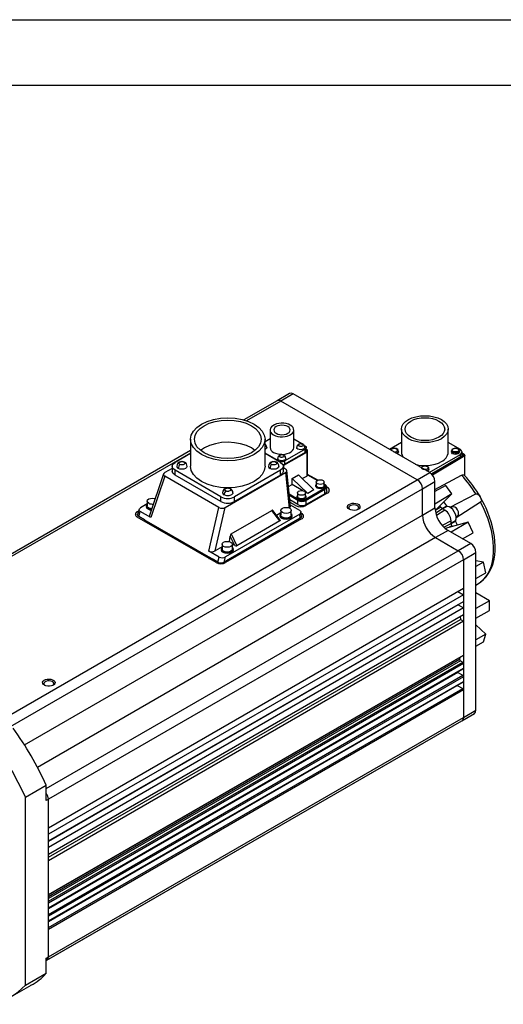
# Model space of a CAD drawing. Header units: millimetres. Extents: x 0 to 1956, y 0 to 1511.
# Tile 5 of 6: x 1264 to 1592, y 842 to 1511. Entities that reach past the tile are written whole.
import ezdxf

# ---------------------------------------------------------------- set-up
doc = ezdxf.new("R2010")
doc.units = ezdxf.units.MM
doc.header["$LTSCALE"] = 7
doc.layers.add('TEXT', color=140, linetype='Continuous', lineweight=25)

msp = doc.modelspace()

# ---------------------------------------------------------------- linework, layer by layer
at = {"color": 7, "linetype": 'Continuous'}
msp.add_line((0.017, 1511.319), (1955.817, 1511.319), dxfattribs=at)
for p, q in [((1438.576, 1252.261), (1415.856, 1239.145)), ((1441.076, 1252.014), (1417.764, 1238.556)), ((1447.077, 1257.145), (1438.579, 1252.263)), ((1449.561, 1256.895), (1441.076, 1252.014)), ((1533.848, 1198.458), (1441.076, 1252.014)), ((1542.334, 1203.339), (1449.561, 1256.895)), ((1433.789, 1232.337), (1433.789, 1220.416)), ((1449.918, 1220.416), (1449.918, 1232.337)), ((1523.135, 1232.906), (1523.135, 1217.351)), ((1554.885, 1217.351), (1554.885, 1232.906)), ((1379.749, 1225.999), (1379.749, 1207.627)), ((1433.789, 1226.255), (1430.349, 1224.269)), ((1430.349, 1207.627), (1430.349, 1225.999)), ((1455.416, 1222.918), (1449.918, 1226.091)), ((1423.471, 1218.446), (1421.065, 1220.139)), ((1430.745, 1219.341), (1430.349, 1219.188)), ((1457.567, 1219.239), (1443.818, 1211.301)), ((1457.567, 1216.971), (1457.567, 1219.239)), ((1458.43, 1218.128), (1458.43, 1220.512)), ((1458.683, 1218.993), (1458.43, 1219.139)), ((1523.135, 1223.739), (1515.065, 1219.081)), ((1563.123, 1218.984), (1554.885, 1223.739)), ((1379.749, 1218.301), (1156.441, 1089.388)), ((1379.749, 1216.611), (1158.94, 1089.141)), ((1379.749, 1216.411), (1369.199, 1210.321)), ((1439.607, 1211.301), (1430.349, 1216.646)), ((1440.899, 1210.321), (1430.349, 1216.411)), ((1443.127, 1208.38), (1458.683, 1217.361)), ((1457.565, 1216.963), (1443.815, 1209.025)), ((1458.683, 1217.361), (1458.732, 1201.03)), ((1459.318, 1201.848), (1459.268, 1218.229)), ((1520.998, 1217.408), (1520.952, 1218.128)), ((1542.006, 1203.528), (1563.123, 1215.718)), ((1566.118, 1214.853), (1544.098, 1201.689)), ((1563.824, 1214.305), (1556.918, 1210.177)), ((1556.918, 1210.177), (1563.123, 1213.759)), ((1557.069, 1218.128), (1557.023, 1217.408)), ((1562.519, 1217.408), (1562.473, 1218.128)), ((1563.123, 1213.759), (1563.123, 1215.718)), ((1563.123, 1213.759), (1563.824, 1214.305)), ((1565.759, 1215.462), (1563.824, 1214.305)), ((1564.294, 1215.388), (1564.294, 1217.351)), ((1566.009, 1215.487), (1564.294, 1216.476)), ((1565.759, 1215.462), (1564.294, 1216.307)), ((1566.118, 1201.79), (1566.118, 1214.853)), ((1566.259, 1201.082), (1566.259, 1215.054)), ((1367.265, 1206.224), (1362.342, 1203.382)), ((1367.265, 1207.627), (1367.265, 1204.36)), ((1375.746, 1210.436), (1375.877, 1210.345)), ((1438.113, 1210.436), (1438.244, 1210.345)), ((1439.607, 1211.067), (1439.607, 1211.301)), ((1442.832, 1204.36), (1442.832, 1207.627)), ((1444.262, 1205.767), (1442.832, 1206.592)), ((1443.127, 1206.422), (1443.127, 1208.38)), ((1443.818, 1209.033), (1443.818, 1211.301)), ((1541.758, 1205.423), (1541.712, 1206.143)), ((1556.918, 1210.177), (1543.476, 1202.417)), ((1556.918, 1210.177), (1543.672, 1202.259)), ((1251.713, 1035.584), (1533.848, 1198.458)), ((1361.457, 1202.499), (1351.909, 1174.2)), ((1362.19, 1200.895), (1352.709, 1172.793)), ((1399.046, 1179.619), (1362.19, 1200.895)), ((1400.382, 1186.931), (1369.199, 1204.932)), ((1369.199, 1201.666), (1369.199, 1204.932)), ((1400.382, 1183.664), (1369.199, 1201.666)), ((1403.354, 1179.706), (1444.262, 1203.322)), ((1440.899, 1204.932), (1409.716, 1186.931)), ((1440.899, 1201.666), (1409.716, 1183.664)), ((1440.899, 1201.666), (1440.899, 1204.932)), ((1444.262, 1203.322), (1446.79, 1179.234)), ((1447.663, 1180.562), (1445.127, 1204.723)), ((1448.802, 1199.387), (1453.045, 1201.836)), ((1448.808, 1195.301), (1448.802, 1199.387)), ((1459.39, 1189.192), (1448.802, 1199.387)), ((1463.633, 1191.641), (1453.045, 1201.836)), ((1455.7, 1199.279), (1458.732, 1201.03)), ((1459.314, 1201.919), (1465.961, 1198.082)), ((1466.136, 1198.15), (1459.317, 1202.086)), ((1533.848, 1198.458), (1542.334, 1203.339)), ((1545.854, 1191.932), (1563.825, 1201.63)), ((1564.041, 1201.401), (1563.825, 1201.63)), ((1566.118, 1201.179), (1566.118, 1201.79)), ((1257.368, 1030.684), (1537.384, 1192.334)), ((1406.929, 1192.434), (1407.06, 1192.344)), ((1446.269, 1193.835), (1448.808, 1195.301)), ((1456.127, 1191.076), (1448.808, 1195.301)), ((1470.725, 1192.475), (1457.946, 1185.098)), ((1471.078, 1191.863), (1458.3, 1184.486)), ((1464.875, 1194.499), (1464.875, 1194.09)), ((1465.125, 1196.948), (1465.125, 1194.499)), ((1470.625, 1194.499), (1470.625, 1196.948)), ((1470.977, 1195.355), (1470.625, 1195.558)), ((1470.625, 1195.389), (1470.725, 1195.332)), ((1470.875, 1194.09), (1470.875, 1194.499)), ((1471.087, 1189.004), (1471.078, 1191.863)), ((1472.233, 1193.656), (1472.648, 1193.416)), ((1472.259, 1190.541), (1472.25, 1193.507)), ((1472.25, 1193.401), (1472.648, 1193.171)), ((1472.648, 1193.171), (1472.648, 1193.416)), ((1537.384, 1192.334), (1545.854, 1197.241)), ((1537.384, 1174.452), (1537.384, 1192.334)), ((1545.854, 1179.359), (1545.854, 1197.241)), ((1553.222, 1194.552), (1545.854, 1190.503)), ((1557.24, 1188.862), (1553.222, 1194.552)), ((1400.382, 1183.664), (1400.382, 1186.931)), ((1409.716, 1183.664), (1409.716, 1186.931)), ((1452.996, 1185.098), (1446.812, 1188.668)), ((1452.643, 1184.486), (1446.903, 1187.8)), ((1452.147, 1187.151), (1452.147, 1186.743)), ((1452.397, 1189.6), (1452.397, 1187.151)), ((1459.39, 1189.192), (1457.702, 1190.166)), ((1457.897, 1187.151), (1457.897, 1189.6)), ((1458.147, 1186.743), (1458.147, 1187.151)), ((1472.648, 1189.334), (1458.153, 1180.966)), ((1471.087, 1189.004), (1458.3, 1181.622)), ((1463.633, 1191.641), (1459.39, 1189.192)), ((1546.237, 1190.713), (1545.854, 1191.124)), ((1557.24, 1188.862), (1545.854, 1181.965)), ((1546.006, 1177.493), (1557.24, 1188.862)), ((1556.102, 1179.756), (1573.673, 1188.832)), ((1573.673, 1188.832), (1573.598, 1188.954)), ((1344.817, 1178.404), (1343.72, 1174.921)), ((1350.284, 1182.03), (1345.747, 1179.411)), ((1349.784, 1180.722), (1349.784, 1180.068)), ((1350.284, 1183.988), (1350.284, 1180.722)), ((1392.093, 1150.057), (1399.046, 1179.619)), ((1396.401, 1150.145), (1403.354, 1179.706)), ((1452.642, 1181.623), (1447.223, 1184.751)), ((1451.081, 1180.966), (1447.397, 1183.093)), ((1453.924, 1177.56), (1447.594, 1181.214)), ((1452.642, 1181.623), (1452.643, 1184.486)), ((1458.3, 1181.622), (1458.3, 1184.486)), ((1537.384, 1174.452), (1545.854, 1179.359)), ((1551.081, 1178.738), (1546.34, 1175.881)), ((1546.445, 1177.937), (1549.828, 1179.973)), ((1549.828, 1179.973), (1549.246, 1180.772)), ((1550.78, 1178.975), (1553.501, 1180.486)), ((1552.603, 1177.822), (1551.081, 1178.738)), ((1553.877, 1180.221), (1551.142, 1178.701)), ((1553.846, 1180.682), (1551.889, 1183.447)), ((1553.501, 1180.486), (1553.846, 1180.682)), ((1554.223, 1180.414), (1553.877, 1180.221)), ((1557.694, 1180.007), (1556.674, 1179.418)), ((1576.828, 1183.368), (1560.181, 1172.682)), ((1576.895, 1183.242), (1576.828, 1183.368)), ((1266.808, 1018.251), (1537.384, 1174.452)), ((1343.495, 1176.823), (1344.502, 1177.404)), ((1343.495, 1176.578), (1344.408, 1177.104)), ((1343.495, 1176.823), (1343.495, 1176.578)), ((1397.235, 1142.125), (1343.495, 1173.149)), ((1344.53, 1173.531), (1345.591, 1176.902)), ((1348.395, 1171.3), (1344.53, 1173.531)), ((1352.709, 1172.793), (1345.591, 1176.902)), ((1454.158, 1172.292), (1402.668, 1142.568)), ((1453.922, 1175.113), (1403.557, 1146.038)), ((1455.218, 1171.924), (1403.599, 1142.125)), ((1407.395, 1161.687), (1435.052, 1177.654)), ((1440.45, 1170.502), (1435.052, 1177.654)), ((1440.552, 1171.067), (1435.62, 1177.602)), ((1441.147, 1175.976), (1438.152, 1174.247)), ((1440.647, 1174.394), (1440.647, 1173.741)), ((1441.147, 1177.661), (1441.147, 1174.394)), ((1448.147, 1174.394), (1448.147, 1177.661)), ((1448.647, 1173.741), (1448.647, 1174.394)), ((1454.158, 1172.292), (1453.922, 1175.113)), ((1455.04, 1173.527), (1454.798, 1176.423)), ((1454.849, 1175.811), (1455.218, 1175.598)), ((1454.871, 1175.554), (1455.218, 1175.353)), ((1455.218, 1175.353), (1455.218, 1175.598)), ((1552.603, 1177.822), (1546.821, 1174.256)), ((1560.174, 1173.356), (1561.194, 1173.945)), ((1348.395, 1171.3), (1349.55, 1170.633)), ((1348.614, 1171.173), (1348.395, 1170.536)), ((1349.395, 1170.723), (1349.395, 1170.536)), ((1349.55, 1170.633), (1393.301, 1145.376)), ((1391.578, 1145.962), (1350.566, 1169.638)), ((1350.566, 1169.067), (1350.566, 1169.638)), ((1440.45, 1170.502), (1411.296, 1153.672)), ((1556.756, 1170.629), (1550.777, 1167.406)), ((1551.945, 1166.178), (1556.788, 1168.853)), ((1568.43, 1169.569), (1552.721, 1165.458)), ((1557.231, 1167.15), (1555.474, 1166.178)), ((1556.737, 1168.894), (1559.47, 1170.532)), ((1556.788, 1168.853), (1556.756, 1170.629)), ((1568.43, 1169.569), (1556.766, 1162.835)), ((1559.514, 1170.072), (1556.843, 1168.473)), ((1557.435, 1166.691), (1557.231, 1167.15)), ((1559.47, 1170.532), (1559.811, 1170.736)), ((1559.855, 1170.274), (1559.514, 1170.072)), ((1561.063, 1167.641), (1559.855, 1170.274)), ((1571.755, 1162.364), (1568.43, 1169.569)), ((1546.223, 1159.142), (1275.646, 1002.942)), ((1406.323, 1156.353), (1406.666, 1160.185)), ((1409.756, 1153.839), (1406.666, 1160.185)), ((1407.395, 1161.687), (1411.296, 1153.672)), ((1554.708, 1164.024), (1546.223, 1159.142)), ((1546.223, 1159.142), (1561.708, 1150.203)), ((1570.194, 1155.084), (1554.708, 1164.024)), ((1564.668, 1158.274), (1571.755, 1162.364)), ((1401.195, 1152.912), (1396.401, 1150.145)), ((1401.195, 1154.597), (1401.195, 1151.331)), ((1409.756, 1153.839), (1408.134, 1154.775)), ((1408.195, 1151.331), (1408.195, 1154.597)), ((1570.194, 1155.084), (1561.708, 1150.203)), ((1281.692, 988.552), (1561.708, 1150.203)), ((1391.578, 1145.391), (1391.578, 1145.962)), ((1399.21, 1145.948), (1392.093, 1150.057)), ((1393.301, 1145.376), (1394.457, 1144.709)), ((1398.322, 1142.478), (1399.21, 1145.948)), ((1400.695, 1151.331), (1400.695, 1150.678)), ((1402.668, 1142.568), (1403.557, 1146.038)), ((1408.695, 1150.678), (1408.695, 1151.331)), ((1565.244, 1144.079), (1573.714, 1148.986)), ((1573.714, 1041.856), (1573.714, 1148.986)), ((1565.244, 1144.079), (1283.108, 981.205)), ((1398.322, 1142.478), (1394.457, 1144.709)), ((1565.244, 1144.079), (1565.244, 1124.809)), ((1578.76, 1142.445), (1573.714, 1143.464)), ((1578.76, 1142.445), (1573.714, 1139.532)), ((1580.508, 1135.223), (1578.76, 1142.445)), ((1573.714, 1131.301), (1580.508, 1135.223)), ((1283.108, 961.935), (1565.244, 1124.809)), ((1565.244, 1124.809), (1565.244, 1120.318)), ((1573.714, 1126.873), (1576.862, 1128.959)), ((1565.244, 1120.318), (1283.108, 957.444)), ((1561.354, 1122.563), (1565.244, 1120.318)), ((1565.244, 1120.318), (1565.244, 1115.827)), ((1582.922, 1116.231), (1573.714, 1121.546)), ((1283.108, 952.953), (1565.244, 1115.827)), ((1561.67, 1113.398), (1283.108, 952.588)), ((1561.603, 1113.725), (1561.67, 1113.398)), ((1561.67, 1113.398), (1565.244, 1111.336)), ((1565.244, 1115.827), (1565.244, 1111.336)), ((1582.922, 1116.231), (1573.714, 1110.916)), ((1582.922, 1109.699), (1582.922, 1116.231)), ((1565.244, 1111.336), (1283.108, 948.462)), ((1283.108, 943.971), (1565.244, 1106.845)), ((1562.89, 1105.486), (1563.138, 1103.569)), ((1565.244, 1111.336), (1565.244, 1106.845)), ((1565.244, 1106.845), (1565.244, 1102.354)), ((1573.714, 1104.384), (1582.922, 1109.699)), ((1283.108, 941.911), (1563.138, 1103.569)), ((1565.244, 1102.354), (1283.108, 939.48)), ((1563.138, 1103.569), (1565.244, 1102.354)), ((1565.244, 1102.354), (1565.244, 1079.327)), ((1580.508, 1093.494), (1573.714, 1099.965)), ((1580.508, 1093.494), (1573.714, 1089.572)), ((1578.76, 1088.29), (1580.508, 1093.494)), ((1573.714, 1085.378), (1578.76, 1088.29)), ((1283.108, 916.454), (1565.244, 1079.327)), ((1283.108, 916.183), (1565.078, 1078.961)), ((1565.244, 1079.327), (1565.244, 1073.53)), ((1283.108, 915.095), (1562.631, 1076.46)), ((1563.188, 1075.37), (1283.108, 913.683)), ((1283.108, 911.963), (1564.678, 1074.51)), ((1565.244, 1073.53), (1283.108, 910.656)), ((1562.811, 1077.652), (1562.631, 1076.46)), ((1563.188, 1075.37), (1564.678, 1074.51)), ((1565.244, 1073.53), (1565.244, 1070.345)), ((1283.108, 907.472), (1565.244, 1070.345)), ((1283.108, 907.201), (1565.078, 1069.979)), ((1561.372, 1067.436), (1283.108, 906.798)), ((1283.108, 902.981), (1564.678, 1065.528)), ((1565.244, 1064.548), (1283.108, 901.674)), ((1561.372, 1067.436), (1564.678, 1065.528)), ((1565.244, 1070.345), (1565.244, 1064.548)), ((1565.244, 1064.548), (1565.244, 1061.363)), ((1283.108, 898.49), (1565.244, 1061.363)), ((1283.108, 898.219), (1565.078, 1060.997)), ((1561.023, 1058.656), (1564.678, 1056.546)), ((1565.244, 1061.363), (1565.244, 1055.566)), ((1283.108, 893.999), (1564.678, 1056.546)), ((1565.244, 1055.566), (1283.108, 892.692)), ((1565.244, 1055.566), (1565.244, 1036.949)), ((1564.211, 1034.661), (1572.688, 1039.579)), ((1565.244, 1036.949), (1573.714, 1041.856)), ((1282.073, 871.786), (1564.208, 1034.66)), ((1283.108, 874.075), (1565.244, 1036.949)), ((1281.692, 871.561), (1536.348, 1018.571)), ((1536.452, 1018.636), (1536.348, 1018.571)), ((1536.351, 1018.573), (1538.182, 1019.635)), ((1267.525, 982.57), (1281.692, 990.727)), ((1281.692, 980.393), (1281.692, 990.727)), ((1267.525, 854.779), (1267.525, 982.57)), ((1283.108, 981.205), (1281.692, 980.393)), ((1283.108, 961.935), (1283.108, 981.205)), ((1283.108, 957.444), (1283.108, 961.935)), ((1283.108, 952.953), (1283.108, 957.444)), ((1283.108, 948.462), (1283.108, 952.953)), ((1283.108, 943.971), (1283.108, 948.462)), ((1283.108, 939.48), (1283.108, 943.971)), ((1283.108, 916.454), (1283.108, 939.48)), ((1283.108, 910.656), (1283.108, 916.454)), ((1283.108, 907.472), (1283.108, 910.656)), ((1283.108, 901.674), (1283.108, 907.472)), ((1283.108, 898.49), (1283.108, 901.674)), ((1283.108, 892.692), (1283.108, 898.49)), ((1283.108, 874.075), (1283.108, 892.692)), ((1281.692, 873.258), (1283.108, 874.075)), ((1281.692, 862.922), (1281.692, 873.258)), ((1281.692, 871.566), (1282.086, 871.794)), ((1267.525, 854.779), (1281.692, 862.922)), ((1257.153, 846.626), (1271.331, 854.77))]:
    msp.add_line(p, q)
at = {"flags": 128}
for points in [[(1449.561, 1256.895), (1448.214, 1257.364), (1447.075, 1257.142)], [(1387.159, 1215.671), (1384.013, 1217.884), (1381.675, 1220.41), (1380.235, 1223.149), (1379.749, 1225.999), (1380.235, 1228.848), (1381.675, 1231.588), (1384.013, 1234.113), (1387.159, 1236.326), (1390.993, 1238.143), (1395.367, 1239.492), (1400.113, 1240.324), (1405.049, 1240.604), (1409.985, 1240.324), (1414.731, 1239.492), (1419.105, 1238.143), (1422.939, 1236.326)], [(1389.033, 1216.753), (1386.216, 1218.734), (1384.123, 1220.995), (1382.834, 1223.448), (1382.399, 1225.999), (1382.834, 1228.55), (1384.123, 1231.003), (1386.216, 1233.263), (1389.033, 1235.245), (1392.465, 1236.871), (1396.381, 1238.079), (1400.63, 1238.823), (1405.049, 1239.074), (1409.468, 1238.823), (1413.717, 1238.079), (1417.632, 1236.871), (1421.065, 1235.245)], [(1550.236, 1226.426), (1547.83, 1225.286), (1545.085, 1224.44), (1542.107, 1223.918), (1539.01, 1223.742), (1535.913, 1223.918), (1532.935, 1224.44), (1530.191, 1225.286), (1527.785, 1226.426), (1525.811, 1227.815), (1524.344, 1229.399), (1523.44, 1231.118), (1523.135, 1232.906), (1523.44, 1234.694), (1524.344, 1236.413), (1525.811, 1237.998), (1527.785, 1239.387)], [(1527.785, 1239.387), (1530.191, 1240.526), (1532.935, 1241.373), (1535.913, 1241.895), (1539.01, 1242.071), (1542.107, 1241.895), (1545.085, 1241.373), (1547.83, 1240.526), (1550.236, 1239.387), (1552.21, 1237.998), (1553.677, 1236.413), (1554.58, 1234.694), (1554.885, 1232.906), (1554.58, 1231.118), (1553.677, 1229.399), (1552.21, 1227.815), (1550.236, 1226.426)], [(1529.507, 1238.393), (1531.543, 1239.358), (1533.867, 1240.075), (1536.388, 1240.516), (1539.01, 1240.665), (1541.632, 1240.516), (1544.153, 1240.075), (1546.477, 1239.358), (1548.514, 1238.393), (1550.185, 1237.217), (1551.427, 1235.876), (1552.192, 1234.42), (1552.45, 1232.906), (1552.192, 1231.393), (1551.427, 1229.937), (1550.185, 1228.596), (1548.514, 1227.42)], [(1422.939, 1236.326), (1426.085, 1234.113), (1428.423, 1231.588), (1429.863, 1228.848), (1430.349, 1225.999), (1429.863, 1223.149), (1428.423, 1220.41), (1426.085, 1217.884), (1422.939, 1215.671), (1419.105, 1213.855), (1414.731, 1212.505), (1409.985, 1211.674), (1405.049, 1211.393), (1400.113, 1211.674), (1395.367, 1212.505), (1390.993, 1213.855), (1387.159, 1215.671)], [(1421.065, 1235.245), (1423.882, 1233.263), (1425.975, 1231.003), (1427.264, 1228.55), (1427.699, 1225.999), (1427.264, 1223.448), (1425.975, 1220.995), (1423.882, 1218.734), (1421.065, 1216.753), (1417.632, 1215.127), (1413.717, 1213.919), (1409.468, 1213.174), (1405.049, 1212.923), (1400.63, 1213.174), (1396.381, 1213.919), (1392.465, 1215.127), (1389.033, 1216.753)], [(1436.151, 1229.046), (1437.462, 1228.433), (1438.964, 1227.991), (1440.592, 1227.739), (1442.276, 1227.688), (1443.941, 1227.841), (1445.515, 1228.189), (1446.929, 1228.719), (1448.121, 1229.408), (1449.039, 1230.224), (1449.644, 1231.133), (1449.907, 1232.094), (1449.819, 1233.066), (1449.383, 1234.006), (1448.617, 1234.873), (1447.556, 1235.629), (1446.246, 1236.242), (1444.744, 1236.684), (1443.116, 1236.936), (1441.432, 1236.987), (1439.767, 1236.834), (1438.193, 1236.486), (1436.779, 1235.956), (1435.587, 1235.267), (1434.668, 1234.451), (1434.064, 1233.542), (1433.801, 1232.581), (1433.889, 1231.609), (1434.325, 1230.669), (1435.091, 1229.802), (1436.151, 1229.046)], [(1437.925, 1230.069), (1439.076, 1229.56), (1440.416, 1229.239), (1441.854, 1229.13), (1443.292, 1229.239), (1444.632, 1229.56), (1445.783, 1230.069), (1446.666, 1230.734), (1447.221, 1231.507), (1447.41, 1232.337), (1447.221, 1233.168), (1446.666, 1233.941), (1445.783, 1234.606), (1444.632, 1235.115), (1443.292, 1235.436), (1441.854, 1235.545), (1440.416, 1235.436), (1439.076, 1235.115), (1437.925, 1234.606), (1437.042, 1233.941), (1436.487, 1233.168), (1436.298, 1232.337), (1436.487, 1231.507), (1437.042, 1230.734), (1437.925, 1230.069)], [(1548.514, 1227.42), (1546.477, 1226.455), (1544.153, 1225.738), (1541.632, 1225.297), (1539.01, 1225.148), (1536.388, 1225.297), (1533.867, 1225.738), (1531.543, 1226.455), (1529.507, 1227.42), (1527.835, 1228.596), (1526.593, 1229.937), (1525.828, 1231.393), (1525.57, 1232.906), (1525.828, 1234.42), (1526.593, 1235.876), (1527.835, 1237.217), (1529.507, 1238.393)], [(1421.065, 1220.139), (1417.671, 1221.75), (1413.803, 1222.952), (1409.605, 1223.701), (1405.236, 1223.968), (1400.86, 1223.743), (1396.642, 1223.034), (1392.739, 1221.869), (1389.3, 1220.29), (1386.605, 1218.461)], [(1431.538, 1220.499), (1431.551, 1220.463), (1431.341, 1219.856), (1430.745, 1219.341)], [(1436.151, 1217.124), (1437.462, 1216.512), (1438.964, 1216.07), (1440.592, 1215.818), (1442.276, 1215.767), (1443.941, 1215.919), (1445.515, 1216.268), (1446.929, 1216.798), (1448.121, 1217.486), (1449.039, 1218.302), (1449.644, 1219.211), (1449.907, 1220.172), (1449.918, 1220.416)], [(1456.569, 1219.341), (1455.676, 1218.997), (1454.624, 1218.876), (1453.572, 1218.997), (1452.68, 1219.341), (1452.083, 1219.856), (1451.874, 1220.463), (1451.886, 1220.499)], [(1455.791, 1221.423), (1455.255, 1221.216), (1454.624, 1221.144), (1454.289, 1221.163), (1453.969, 1221.222), (1453.964, 1221.223), (1453.927, 1221.233), (1453.457, 1221.423), (1453.11, 1221.718), (1453.108, 1221.721), (1453.091, 1221.744), (1452.974, 1222.096), (1453.008, 1222.29), (1453.012, 1222.3), (1453.051, 1222.383), (1453.087, 1222.443), (1453.11, 1222.475), (1453.457, 1222.77)], [(1453.457, 1222.77), (1453.993, 1222.976), (1454.624, 1223.049), (1454.959, 1223.029), (1455.279, 1222.971), (1455.284, 1222.969), (1455.321, 1222.96), (1455.791, 1222.77), (1456.138, 1222.475), (1456.141, 1222.472), (1456.157, 1222.448), (1456.274, 1222.096), (1456.24, 1221.903), (1456.236, 1221.893), (1456.198, 1221.809), (1456.161, 1221.75), (1456.138, 1221.718), (1455.791, 1221.423)], [(1457.362, 1220.499), (1457.374, 1220.463), (1457.165, 1219.856), (1456.569, 1219.341)], [(1457.567, 1221.67), (1457.943, 1221.404), (1458.127, 1221.22), (1458.21, 1221.114), (1458.375, 1220.794), (1458.427, 1220.542), (1458.43, 1220.479), (1458.43, 1220.463), (1458.43, 1220.459), (1458.43, 1220.458), (1458.43, 1220.458), (1458.43, 1220.458), (1458.43, 1220.458), (1458.43, 1220.458), (1458.43, 1220.457), (1458.43, 1220.457), (1458.43, 1220.457), (1458.43, 1220.456), (1458.43, 1220.452), (1458.43, 1220.436), (1458.426, 1220.373), (1458.205, 1219.804), (1458.121, 1219.696), (1457.938, 1219.507), (1457.567, 1219.239)], [(1458.683, 1217.361), (1458.965, 1217.558), (1459.153, 1217.769), (1459.269, 1218.177), (1459.153, 1218.585), (1458.965, 1218.796), (1458.683, 1218.993)], [(1516.695, 1219.541), (1517.408, 1219.816), (1518.25, 1219.913), (1519.091, 1219.816), (1519.804, 1219.541), (1520.28, 1219.129), (1520.448, 1218.644), (1520.28, 1218.158), (1519.804, 1217.747)], [(1520.919, 1218.13), (1520.863, 1218.543), (1520.517, 1219.098), (1520.048, 1219.476), (1519.612, 1219.69), (1519.127, 1219.839), (1518.25, 1219.936)], [(1561.325, 1217.747), (1560.612, 1217.471), (1559.771, 1217.375), (1558.93, 1217.471), (1558.217, 1217.747), (1557.74, 1218.158), (1557.573, 1218.644), (1557.74, 1219.129), (1558.217, 1219.541)], [(1558.217, 1219.541), (1558.93, 1219.816), (1559.771, 1219.913), (1560.612, 1219.816), (1561.325, 1219.541), (1561.802, 1219.129), (1561.969, 1218.644), (1561.802, 1218.158), (1561.325, 1217.747)], [(1562.441, 1218.13), (1562.384, 1218.543), (1562.038, 1219.098), (1561.57, 1219.476), (1561.134, 1219.69), (1560.648, 1219.839), (1559.771, 1219.936)], [(1563.123, 1215.718), (1563.99, 1216.468), (1564.294, 1217.351), (1563.99, 1218.235), (1563.123, 1218.984)], [(1443.657, 1211.887), (1442.765, 1211.543), (1441.712, 1211.422), (1440.66, 1211.543), (1439.768, 1211.887), (1439.172, 1212.402), (1438.962, 1213.009), (1438.975, 1213.045)], [(1442.879, 1213.969), (1442.344, 1213.763), (1441.712, 1213.69), (1441.377, 1213.71), (1441.057, 1213.768), (1441.052, 1213.77), (1441.015, 1213.779), (1440.546, 1213.969), (1440.198, 1214.264), (1440.196, 1214.267), (1440.179, 1214.291), (1440.062, 1214.643), (1440.096, 1214.836), (1440.1, 1214.846), (1440.139, 1214.929), (1440.175, 1214.989), (1440.198, 1215.021), (1440.546, 1215.316)], [(1440.546, 1215.316), (1441.081, 1215.523), (1441.712, 1215.595), (1442.047, 1215.575), (1442.368, 1215.517), (1442.373, 1215.515), (1442.409, 1215.506), (1442.879, 1215.316), (1443.227, 1215.021), (1443.229, 1215.018), (1443.246, 1214.995), (1443.362, 1214.643), (1443.328, 1214.449), (1443.324, 1214.439), (1443.286, 1214.356), (1443.249, 1214.296), (1443.227, 1214.264), (1442.879, 1213.969)], [(1444.45, 1213.046), (1444.462, 1213.009), (1444.253, 1212.402), (1443.657, 1211.887)], [(1458.428, 1218.177), (1458.21, 1217.526), (1457.565, 1216.963)], [(1520.98, 1217.408), (1521, 1217.351), (1520.79, 1216.744), (1520.194, 1216.229)], [(1561.715, 1216.229), (1560.823, 1215.885), (1559.771, 1215.764), (1558.718, 1215.885), (1557.826, 1216.229), (1557.23, 1216.744), (1557.021, 1217.351), (1557.04, 1217.408)], [(1562.473, 1218.133), (1562.403, 1217.713), (1562.002, 1217.188), (1561.299, 1216.782), (1560.39, 1216.551), (1559.397, 1216.524), (1558.455, 1216.707), (1557.691, 1217.073), (1557.207, 1217.574), (1557.07, 1218.142), (1557.071, 1218.157)], [(1562.501, 1217.408), (1562.521, 1217.351), (1562.312, 1216.744), (1561.715, 1216.229)], [(1564.265, 1215.393), (1564.206, 1214.909), (1563.824, 1214.305)], [(1565.915, 1215.51), (1565.839, 1215.497), (1565.759, 1215.462)], [(1566.118, 1214.853), (1566.102, 1214.984), (1566.055, 1215.12)], [(1566.232, 1214.961), (1566.185, 1214.903), (1566.118, 1214.853)], [(1566.248, 1215.104), (1566.258, 1215.039), (1566.232, 1214.961)], [(1369.199, 1204.932), (1367.768, 1206.169), (1367.265, 1207.627), (1367.768, 1209.085), (1369.199, 1210.321)], [(1377.358, 1207.586), (1377.293, 1207.217), (1377.078, 1206.824), (1376.34, 1206.198), (1375.256, 1205.772), (1374.576, 1205.648), (1373.865, 1205.606), (1373.156, 1205.648), (1372.475, 1205.772), (1371.391, 1206.198)], [(1372.451, 1208.933), (1372.03, 1209.291), (1371.906, 1209.516), (1371.865, 1209.75), (1371.907, 1209.984), (1372.03, 1210.208), (1372.451, 1210.566), (1373.071, 1210.809), (1373.46, 1210.88), (1373.865, 1210.904), (1374.271, 1210.88), (1374.66, 1210.809), (1375.28, 1210.566)], [(1375.28, 1210.566), (1375.701, 1210.208), (1375.824, 1209.984), (1375.865, 1209.75), (1375.824, 1209.515), (1375.701, 1209.291), (1375.28, 1208.933), (1374.66, 1208.69), (1374.271, 1208.619), (1373.865, 1208.595), (1373.459, 1208.619), (1373.071, 1208.69), (1372.451, 1208.933)], [(1387.159, 1197.299), (1384.013, 1199.512), (1381.675, 1202.037), (1380.235, 1204.777), (1379.749, 1207.627)], [(1430.349, 1207.627), (1429.863, 1204.777), (1428.423, 1202.037), (1426.085, 1199.512), (1422.939, 1197.299), (1419.105, 1195.483), (1414.731, 1194.133), (1409.985, 1193.302), (1405.049, 1193.021), (1400.113, 1193.302), (1395.367, 1194.133), (1390.993, 1195.483), (1387.159, 1197.299)], [(1439.725, 1207.586), (1439.66, 1207.217), (1439.444, 1206.824), (1438.707, 1206.198), (1437.622, 1205.772), (1436.942, 1205.648), (1436.232, 1205.606), (1435.523, 1205.648), (1434.842, 1205.772), (1433.757, 1206.198)], [(1434.818, 1208.933), (1434.397, 1209.291), (1434.273, 1209.516), (1434.232, 1209.75), (1434.273, 1209.984), (1434.397, 1210.208), (1434.818, 1210.566), (1435.438, 1210.809), (1435.827, 1210.88), (1436.232, 1210.904), (1436.638, 1210.88), (1437.027, 1210.809), (1437.646, 1210.566)], [(1437.646, 1210.566), (1438.068, 1210.208), (1438.191, 1209.984), (1438.232, 1209.75), (1438.191, 1209.515), (1438.068, 1209.291), (1437.646, 1208.933), (1437.027, 1208.69), (1436.638, 1208.619), (1436.232, 1208.595), (1435.826, 1208.619), (1435.438, 1208.69), (1434.818, 1208.933)], [(1440.899, 1210.321), (1442.33, 1209.085), (1442.832, 1207.627), (1442.33, 1206.169), (1440.899, 1204.932)], [(1443.815, 1209.025), (1442.854, 1208.656), (1442.492, 1208.615)], [(1442.643, 1208.175), (1442.785, 1208.217), (1443.127, 1208.38)], [(1444.262, 1203.322), (1444.684, 1203.617), (1444.965, 1203.933), (1445.14, 1204.544), (1444.965, 1205.155), (1444.684, 1205.471), (1444.262, 1205.767)], [(1540.564, 1205.762), (1539.851, 1205.487), (1539.01, 1205.39), (1538.169, 1205.487), (1537.456, 1205.762), (1536.979, 1206.173), (1536.812, 1206.659), (1536.979, 1207.144), (1537.456, 1207.556)], [(1537.456, 1207.556), (1538.169, 1207.831), (1539.01, 1207.928), (1539.851, 1207.831), (1540.564, 1207.556), (1541.041, 1207.144), (1541.208, 1206.659), (1541.041, 1206.173), (1540.564, 1205.762)], [(1541.68, 1206.145), (1541.624, 1206.558), (1541.277, 1207.113), (1540.809, 1207.491), (1540.373, 1207.705), (1539.888, 1207.854), (1539.01, 1207.951)], [(1541.741, 1205.423), (1541.76, 1205.366), (1541.551, 1204.759), (1540.955, 1204.244)], [(1362.342, 1203.382), (1361.6, 1202.76), (1361.369, 1202.139), (1361.496, 1201.517), (1361.766, 1201.195), (1362.19, 1200.895)], [(1369.199, 1201.666), (1367.768, 1202.902), (1367.265, 1204.36)], [(1442.832, 1204.36), (1442.33, 1202.902), (1440.899, 1201.666)], [(1465.931, 1198.071), (1466.823, 1198.415), (1467.875, 1198.536), (1468.928, 1198.415), (1469.82, 1198.071), (1470.416, 1197.556), (1470.625, 1196.948), (1470.416, 1196.341), (1469.82, 1195.826)], [(1563.825, 1201.63), (1564.514, 1201.889), (1565.133, 1201.906), (1565.676, 1201.68), (1565.879, 1201.45)], [(1403.635, 1190.931), (1403.213, 1191.289), (1403.09, 1191.514), (1403.049, 1191.748), (1403.09, 1191.982), (1403.213, 1192.206), (1403.635, 1192.564), (1404.254, 1192.807), (1404.643, 1192.879), (1405.049, 1192.902), (1405.455, 1192.879), (1405.843, 1192.807), (1406.463, 1192.564)], [(1406.463, 1192.564), (1406.884, 1192.206), (1407.008, 1191.982), (1407.049, 1191.748), (1407.008, 1191.513), (1406.884, 1191.289), (1406.463, 1190.931), (1405.843, 1190.688), (1405.454, 1190.617), (1405.049, 1190.593), (1404.643, 1190.617), (1404.254, 1190.688), (1403.635, 1190.931)], [(1469.997, 1193.274), (1469.023, 1192.899), (1467.875, 1192.767), (1466.727, 1192.899), (1465.754, 1193.274), (1465.104, 1193.836), (1464.875, 1194.499), (1465.104, 1195.161), (1465.125, 1195.18)], [(1469.997, 1192.866), (1469.023, 1192.49), (1467.875, 1192.358), (1466.727, 1192.49), (1465.754, 1192.866), (1465.104, 1193.428), (1464.875, 1194.09)], [(1469.82, 1195.826), (1468.928, 1195.481), (1467.875, 1195.361), (1466.823, 1195.481), (1465.931, 1195.826), (1465.335, 1196.341), (1465.125, 1196.948), (1465.335, 1197.556), (1465.931, 1198.071)], [(1469.82, 1193.376), (1468.928, 1193.032), (1467.875, 1192.911), (1466.823, 1193.032), (1465.931, 1193.376), (1465.335, 1193.891), (1465.125, 1194.499)], [(1470.625, 1194.499), (1470.416, 1193.891), (1469.82, 1193.376)], [(1470.647, 1195.161), (1470.875, 1194.499), (1470.647, 1193.836), (1469.997, 1193.274)], [(1470.875, 1194.09), (1470.647, 1193.428), (1469.997, 1192.866)], [(1470.725, 1195.332), (1470.86, 1195.379), (1470.971, 1195.357)], [(1470.725, 1195.332), (1471.483, 1194.676), (1471.75, 1193.903), (1471.483, 1193.13), (1470.725, 1192.475)], [(1472.234, 1193.45), (1471.945, 1192.612), (1471.078, 1191.863)], [(1351.309, 1182.559), (1350.55, 1183.215), (1350.284, 1183.988), (1350.55, 1184.761), (1351.309, 1185.416), (1352.444, 1185.854), (1353.784, 1186.008), (1355.123, 1185.854), (1355.759, 1185.609)], [(1408.542, 1189.584), (1408.477, 1189.215), (1408.261, 1188.822), (1407.524, 1188.196), (1406.439, 1187.771), (1405.759, 1187.646), (1405.049, 1187.604), (1404.339, 1187.646), (1403.659, 1187.771), (1402.574, 1188.196)], [(1457.269, 1185.926), (1456.295, 1185.551), (1455.147, 1185.419), (1453.999, 1185.551), (1453.026, 1185.926), (1452.376, 1186.488), (1452.147, 1187.151), (1452.376, 1187.814), (1452.397, 1187.832)], [(1457.269, 1185.518), (1456.295, 1185.143), (1455.147, 1185.011), (1453.999, 1185.143), (1453.026, 1185.518), (1452.376, 1186.08), (1452.147, 1186.743)], [(1457.092, 1188.478), (1456.2, 1188.134), (1455.147, 1188.013), (1454.095, 1188.134), (1453.203, 1188.478), (1452.607, 1188.993), (1452.397, 1189.6), (1452.607, 1190.208), (1453.203, 1190.723)], [(1457.092, 1186.028), (1456.2, 1185.684), (1455.147, 1185.563), (1454.095, 1185.684), (1453.203, 1186.028), (1452.607, 1186.543), (1452.397, 1187.151)], [(1453.203, 1190.723), (1454.095, 1191.067), (1455.147, 1191.188), (1456.2, 1191.067), (1457.092, 1190.723), (1457.688, 1190.208), (1457.897, 1189.6), (1457.688, 1188.993), (1457.092, 1188.478)], [(1457.897, 1187.151), (1457.688, 1186.543), (1457.092, 1186.028)], [(1457.897, 1187.832), (1457.919, 1187.814), (1458.147, 1187.151), (1457.919, 1186.488), (1457.269, 1185.926)], [(1458.147, 1186.743), (1457.919, 1186.08), (1457.269, 1185.518)], [(1472.257, 1190.641), (1472.258, 1190.637), (1472.026, 1189.821), (1471.651, 1189.399), (1471.087, 1189.004)], [(1573.673, 1188.832), (1574.011, 1188.947), (1574.355, 1188.961), (1574.711, 1188.869), (1575.064, 1188.667), (1575.793, 1187.921), (1576.515, 1186.824), (1577.102, 1185.651), (1577.381, 1184.649), (1577.378, 1184.246), (1577.28, 1183.892), (1577.096, 1183.603), (1576.828, 1183.368)], [(1576.917, 1129.039), (1578.771, 1130.566), (1580.584, 1132.495), (1582.051, 1134.484), (1583.333, 1136.686), (1584.421, 1139.087), (1585.305, 1141.671), (1585.982, 1144.417), (1586.449, 1147.306), (1586.704, 1150.319), (1586.751, 1153.436), (1586.593, 1156.636), (1586.234, 1159.901), (1585.682, 1163.21), (1584.944, 1166.541), (1584.03, 1169.866), (1582.96, 1173.147), (1581.768, 1176.317), (1580.548, 1179.195), (1579.49, 1181.47), (1578.452, 1183.544), (1576.621, 1186.887)], [(1345.591, 1176.902), (1345.176, 1177.203), (1344.913, 1177.527), (1344.767, 1178.157), (1345.012, 1178.779), (1345.747, 1179.411)], [(1350.955, 1179.089), (1350.088, 1179.838), (1349.784, 1180.722), (1350.088, 1181.605), (1350.284, 1181.774)], [(1350.955, 1178.436), (1350.088, 1179.185), (1349.784, 1180.068)], [(1351.309, 1179.293), (1350.55, 1179.948), (1350.284, 1180.722)], [(1353.347, 1178.463), (1352.253, 1178.588), (1350.955, 1179.089)], [(1353.135, 1177.834), (1352.253, 1177.935), (1350.955, 1178.436)], [(1353.441, 1178.74), (1352.444, 1178.855), (1351.309, 1179.293)], [(1442.172, 1176.232), (1441.413, 1176.887), (1441.147, 1177.661), (1441.413, 1178.434), (1442.172, 1179.089), (1443.307, 1179.527), (1444.647, 1179.681), (1445.986, 1179.527), (1447.122, 1179.089)], [(1447.122, 1179.089), (1447.88, 1178.434), (1448.147, 1177.661), (1447.88, 1176.887), (1447.122, 1176.232), (1445.986, 1175.794), (1444.647, 1175.64), (1443.307, 1175.794), (1442.172, 1176.232)], [(1446.79, 1179.234), (1447.212, 1179.539), (1447.477, 1179.847), (1447.668, 1180.456), (1447.636, 1180.558)], [(1487.639, 1178.394), (1486.887, 1178.983), (1486.468, 1179.673), (1486.421, 1180.404), (1486.749, 1181.11), (1487.423, 1181.73), (1488.383, 1182.207), (1489.544, 1182.499), (1490.803, 1182.581), (1492.048, 1182.445), (1493.168, 1182.103), (1494.064, 1181.586), (1494.656, 1180.94), (1494.891, 1180.221), (1494.749, 1179.494), (1494.243, 1178.824), (1493.416, 1178.27), (1492.344, 1177.88), (1491.12, 1177.691), (1489.854, 1177.718), (1488.658, 1177.96), (1487.639, 1178.394)], [(1493.316, 1178.221), (1493.699, 1178.573), (1494.018, 1179.192), (1493.972, 1179.838), (1493.565, 1180.44), (1492.842, 1180.933), (1491.88, 1181.264), (1490.785, 1181.396), (1489.674, 1181.316), (1488.668, 1181.033), (1487.877, 1180.576), (1487.385, 1179.995), (1487.247, 1179.354), (1487.477, 1178.722), (1487.973, 1178.221)], [(1549.828, 1179.973), (1550.419, 1179.26), (1551.081, 1178.738)], [(1559.811, 1170.736), (1560.188, 1171.94), (1560.173, 1173.437), (1559.766, 1175.083), (1559.006, 1176.724), (1557.966, 1178.202), (1556.743, 1179.377), (1555.455, 1180.139), (1554.223, 1180.414)], [(1561.919, 1175.547), (1561.731, 1176.75), (1561.194, 1177.986), (1560.391, 1179.069), (1559.444, 1179.834), (1558.497, 1180.163), (1557.694, 1180.007)], [(1576.855, 1128.986), (1578.752, 1130.604), (1580.442, 1132.516), (1581.915, 1134.709), (1583.159, 1137.167), (1584.166, 1139.872), (1584.928, 1142.805), (1585.44, 1145.945), (1585.698, 1149.269), (1585.701, 1152.754), (1585.448, 1156.373), (1584.941, 1160.103), (1584.183, 1163.914), (1583.182, 1167.781), (1581.942, 1171.675), (1580.474, 1175.568), (1578.788, 1179.433), (1576.895, 1183.242)], [(1344.53, 1173.531), (1344.103, 1173.834), (1343.832, 1174.158), (1343.705, 1174.786), (1343.793, 1175.021)], [(1352.709, 1172.793), (1352.285, 1173.093), (1352.015, 1173.415), (1351.888, 1174.037), (1351.983, 1174.292)], [(1441.818, 1172.762), (1440.951, 1173.511), (1440.647, 1174.394), (1440.951, 1175.278), (1441.147, 1175.447)], [(1441.818, 1172.108), (1440.951, 1172.858), (1440.647, 1173.741)], [(1442.172, 1172.966), (1441.413, 1173.621), (1441.147, 1174.394)], [(1448.204, 1175.398), (1448.342, 1175.278), (1448.647, 1174.394), (1448.342, 1173.511), (1447.475, 1172.762), (1446.178, 1172.261), (1444.647, 1172.085), (1443.116, 1172.261), (1441.818, 1172.762)], [(1448.647, 1173.741), (1448.342, 1172.858), (1447.475, 1172.108), (1446.178, 1171.608), (1444.647, 1171.432), (1443.116, 1171.608), (1441.818, 1172.108)], [(1448.147, 1174.394), (1447.88, 1173.621), (1447.122, 1172.966), (1445.986, 1172.528), (1444.647, 1172.374), (1443.307, 1172.528), (1442.172, 1172.966)], [(1453.924, 1177.56), (1454.342, 1177.258), (1454.611, 1176.944), (1454.801, 1176.337), (1454.609, 1175.728), (1454.349, 1175.424), (1453.922, 1175.113)], [(1455.014, 1173.598), (1455.038, 1173.516), (1454.863, 1172.904), (1454.581, 1172.588), (1454.158, 1172.292)], [(1561.194, 1173.945), (1561.194, 1173.945), (1561.731, 1174.562), (1561.919, 1175.547)], [(1350.566, 1169.638), (1349.949, 1170.098), (1349.55, 1170.633)], [(1440.533, 1171.071), (1440.644, 1170.885), (1440.652, 1170.772), (1440.621, 1170.668), (1440.553, 1170.578), (1440.45, 1170.502)], [(1556.788, 1168.853), (1556.909, 1168.018), (1557.231, 1167.15)], [(1564.914, 1158.132), (1564.847, 1158.356), (1564.841, 1158.373)], [(1401.867, 1149.698), (1401, 1150.447), (1400.695, 1151.331), (1401, 1152.215), (1401.195, 1152.384)], [(1402.22, 1153.168), (1401.462, 1153.824), (1401.195, 1154.597), (1401.462, 1155.37), (1402.22, 1156.026), (1403.356, 1156.464), (1404.695, 1156.618), (1406.035, 1156.464), (1407.17, 1156.026)], [(1408.195, 1152.384), (1408.391, 1152.215), (1408.695, 1151.331), (1408.391, 1150.447), (1407.524, 1149.698), (1406.226, 1149.198), (1404.695, 1149.022), (1403.165, 1149.198), (1401.867, 1149.698)], [(1407.17, 1156.026), (1407.929, 1155.37), (1408.195, 1154.597), (1407.929, 1153.824), (1407.17, 1153.168), (1406.035, 1152.73), (1404.695, 1152.577), (1403.356, 1152.73), (1402.22, 1153.168)], [(1393.301, 1145.376), (1392.375, 1145.606), (1391.578, 1145.962)], [(1401.867, 1149.045), (1401, 1149.794), (1400.695, 1150.678)], [(1402.22, 1149.902), (1401.462, 1150.558), (1401.195, 1151.331)], [(1408.695, 1150.678), (1408.391, 1149.794), (1407.524, 1149.045), (1406.226, 1148.544), (1404.695, 1148.369), (1403.165, 1148.544), (1401.867, 1149.045)], [(1408.195, 1151.331), (1407.929, 1150.558), (1407.17, 1149.902), (1406.035, 1149.464), (1404.695, 1149.31), (1403.356, 1149.464), (1402.22, 1149.902)], [(1565.244, 1079.327), (1565.201, 1079.102), (1565.078, 1078.961), (1565.078, 1078.961)], [(1565.244, 1070.345), (1565.201, 1070.12), (1565.078, 1069.979), (1565.078, 1069.979)], [(1280.457, 1058.791), (1279.704, 1059.379), (1279.286, 1060.069), (1279.239, 1060.8), (1279.566, 1061.507), (1280.24, 1062.126), (1281.201, 1062.603), (1282.362, 1062.895), (1283.621, 1062.977), (1284.865, 1062.841), (1285.986, 1062.499), (1286.881, 1061.982), (1287.473, 1061.336), (1287.709, 1060.617), (1287.567, 1059.89), (1287.06, 1059.22), (1286.234, 1058.666), (1285.161, 1058.277), (1283.938, 1058.087), (1282.672, 1058.115), (1281.476, 1058.356), (1280.457, 1058.791)], [(1286.133, 1058.617), (1286.516, 1058.969), (1286.836, 1059.589), (1286.789, 1060.234), (1286.383, 1060.836), (1285.659, 1061.329), (1284.698, 1061.66), (1283.602, 1061.792), (1282.492, 1061.713), (1281.486, 1061.429), (1280.695, 1060.972), (1280.203, 1060.391), (1280.065, 1059.75), (1280.294, 1059.118), (1280.79, 1058.617)], [(1565.244, 1061.363), (1565.201, 1061.138), (1565.078, 1060.997), (1565.078, 1060.997)], [(1572.685, 1039.579), (1573.446, 1040.455), (1573.714, 1041.856)], [(1282.072, 871.786), (1282.073, 871.786), (1282.839, 872.668), (1283.108, 874.075)]]:
    msp.add_lwpolyline(points, dxfattribs=at)
for centre, radius, start, end in [((1439.611, 1249.97), 2.515, 54.382422, 114.307118), ((1429.225, 1220.578), 2.287, 357.964502, 60.573199), ((1437.784, 1220.789), 4.012, 185.329339, 245.990802), ((1454.357, 1220.516), 2.449, 112.069712, 180.426349), ((1454.415, 1221.097), 1.95, 79.876321, 120.085248), ((1454.839, 1220.522), 2.496, 359.418016, 91.863356), ((1517.174, 1218.049), 1.605, 111.060378, 155.746203), ((1518.147, 1216.665), 3.272, 88.208247, 118.285719), ((1558.799, 1217.947), 1.739, 113.054879, 172.536718), ((1559.669, 1216.665), 3.272, 88.208247, 118.285719), ((1441.445, 1213.062), 2.449, 112.069712, 180.426349), ((1441.503, 1213.643), 1.95, 79.876321, 120.085248), ((1441.927, 1213.069), 2.496, 359.418016, 91.863356), ((1518.388, 1220.27), 2.893, 261.554309, 299.298358), ((1519.159, 1218.445), 1.819, 274.283312, 350.124526), ((1528.534, 1217.266), 5.4, 179.094655, 222.952856), ((1546.94, 1218.144), 7.984, 294.374658, 354.305201), ((1565.367, 1214.823), 0.749, 23.374495, 58.482258), ((1565.798, 1215.082), 0.456, 10.003603, 62.570267), ((1373.585, 1207.653), 3.219, 93.70194, 181.260208), ((1372.027, 1207.732), 1.661, 185.135764, 247.455071), ((1375.746, 1206.082), 4.357, 139.130363, 178.480471), ((1374.126, 1207.684), 3.193, 59.616974, 86.427384), ((1375.249, 1209.557), 1.01, 60.494505, 88.241343), ((1374.188, 1207.666), 3.177, 358.526025, 60.743547), ((1435.952, 1207.653), 3.219, 93.70194, 181.260208), ((1434.394, 1207.732), 1.661, 185.135764, 247.455071), ((1438.113, 1206.082), 4.357, 139.130363, 178.480471), ((1436.493, 1207.684), 3.193, 59.616974, 86.427384), ((1437.615, 1209.557), 1.01, 60.494505, 88.241343), ((1436.555, 1207.666), 3.177, 358.526025, 60.743547), ((1441.712, 1215.589), 4.777, 243.848475, 296.151536), ((1539.073, 1231.918), 23.824, 253.956375, 297.939351), ((1537.934, 1206.064), 1.605, 111.060378, 155.746203), ((1538.908, 1204.681), 3.272, 88.208247, 118.285719), ((1539.92, 1206.46), 1.819, 274.283312, 350.124526), ((1458.347, 1201.917), 0.967, 293.487823, 0.13691), ((1529.708, 1191.985), 7.684, 2.605413, 57.394565), ((1538.21, 1196.893), 7.652, 2.605478, 57.394522), ((1503.653, 1145.146), 82.531, 32.059982, 42.970828), ((1509.961, 1149.077), 76.637, 29.561677, 43.124572), ((1404.768, 1189.651), 3.219, 93.70194, 181.260208), ((1405.31, 1189.682), 3.193, 59.616974, 86.427384), ((1406.432, 1191.555), 1.01, 60.494505, 88.241343), ((1405.372, 1189.664), 3.177, 358.526025, 60.743547), ((1470.31, 1191.827), 0.769, 2.668067, 57.389771), ((1470.232, 1193.505), 1.987, 358.138695, 68.259788), ((1471.874, 1191.375), 2.183, 290.783421, 69.216579), ((1471.577, 1190.841), 2.564, 9.23027, 65.310271), ((1405.049, 1195.938), 10.144, 242.609672, 297.390328), ((1403.211, 1189.73), 1.661, 185.135764, 247.455071), ((1406.929, 1188.081), 4.357, 139.130363, 178.480471), ((1453.411, 1184.45), 0.769, 122.61025, 177.331931), ((1455.471, 1189.874), 5.38, 242.609639, 297.390364), ((1457.532, 1184.45), 0.769, 2.668059, 57.389747), ((1353.638, 1186.857), 4.888, 241.546392, 280.877916), ((1401.119, 1183.671), 4.551, 242.913352, 299.410575), ((1405.049, 1192.672), 10.144, 242.609672, 297.390328), ((1454.617, 1187.79), 7.685, 242.609672, 297.390328), ((1455.471, 1187.083), 6.15, 242.606694, 297.380677), ((1455.471, 1189.948), 6.151, 242.622575, 297.377425), ((1565.077, 1180.233), 19.242, 182.605478, 237.394522), ((1554.309, 1180.933), 0.526, 208.556317, 260.676382), ((1344.463, 1174.477), 2.313, 114.725208, 170.380831), ((1344.192, 1174.986), 1.965, 110.783421, 249.216579), ((1435.3, 1177.298), 0.433, 25.995851, 124.843915), ((1454.521, 1173.761), 1.965, 290.783421, 69.216579), ((1454.251, 1173.252), 2.313, 9.619169, 65.274792), ((1556.493, 1175.278), 19.127, 182.476304, 237.523696), ((1547.494, 1170.077), 9.279, 3.412131, 56.587869), ((1350.141, 1171.262), 1.746, 178.742026, 225.156094), ((1560.306, 1170.55), 0.529, 159.439407, 211.487517), ((1408.563, 1160.193), 1.897, 128.036791, 180.241424), ((1410.678, 1155.163), 1.614, 235.142308, 292.512132), ((1566.07, 1148.638), 7.652, 2.605478, 57.394522), ((1394.168, 1153.997), 4.453, 242.227098, 300.096829), ((1394.246, 1151.524), 6.818, 252.933034, 271.768666), ((1401.301, 1150.001), 4.56, 242.716639, 299.647699), ((1557.568, 1143.73), 7.684, 2.605447, 57.394524), ((1400.417, 1148.267), 6.917, 242.609672, 297.390328), ((1400.414, 1146.459), 4.497, 242.280936, 300.083403), ((1563.814, 1076.377), 1.186, 176.003593, 238.117509), ((1564.016, 1073.474), 1.229, 2.605478, 57.394522), ((1561.823, 1068.22), 0.904, 216.615612, 240.11288), ((1564.016, 1064.492), 1.229, 2.605478, 57.394522), ((1564.016, 1055.51), 1.229, 2.605478, 57.394522), ((1562.865, 1036.646), 2.398, 304.056351, 7.25583), ((1070.023, 894.434), 232.544, 24.461846, 35.537597), ((1055.914, 886.289), 232.485, 24.465158, 35.534533), ((1276.535, 981.127), 6.573, 0.680991, 38.333401), ((1253.244, 888.451), 38.223, 298.220489, 318.095311), ((1234.387, 886.276), 45.717, 283.554481, 316.4546)]:
    msp.add_arc(centre, radius, start, end)
at = {"layer": 'TEXT'}
msp.add_line((44.45, 1466.85), (1911.35, 1466.85), dxfattribs=at)

doc.saveas('drawing.dxf')
